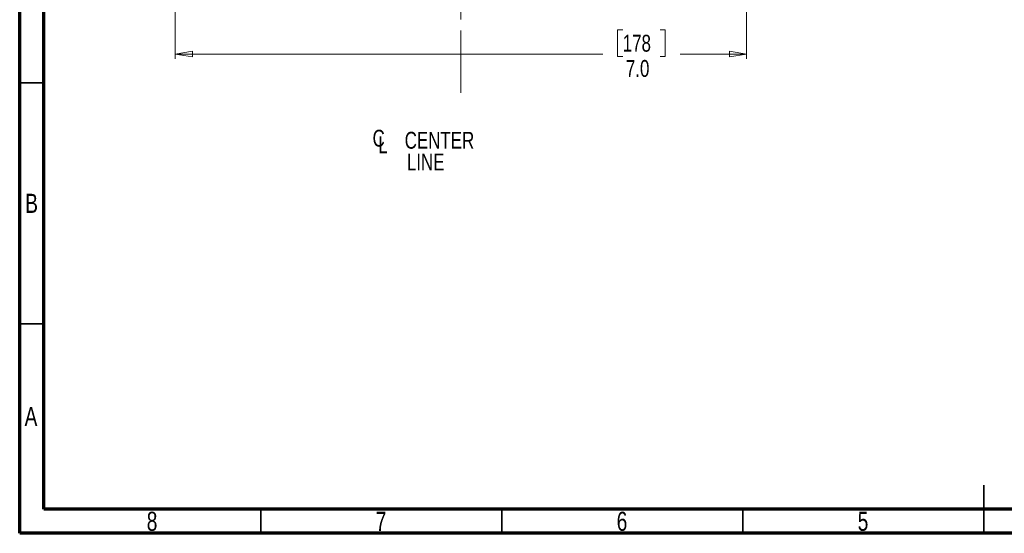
# Model space of a CAD drawing. Header units: inches. Extents: x 0.6 to 16.3, y 0.2 to 11.5.
# Tile 1 of 12: x 0.6 to 8.6, y 0.2 to 4.4. Entities that reach past the tile are written whole.
import ezdxf

# ---------------------------------------------------------------- set-up
doc = ezdxf.new("R2010")
doc.units = ezdxf.units.IN
doc.header["$MEASUREMENT"] = 0
doc.linetypes.add('CENTERX2', pattern=[0.8, 0.5, -0.1, 0.1, -0.1])
doc.styles.add('SLDTEXTSTYLE0', font='TXT', dxfattribs={"width": 0.75})
doc.dimstyles.new('SLDDIMSTYLE5', dxfattribs={"dimtxt": 0.137795, "dimasz": 0.14, "dimexe": 0, "dimexo": 0.0625, "dimgap": 0.034449, "dimtad": 0, "dimdec": 1, "dimlfac": 1.5, "dimrnd": 1e-09, "dimzin": 4, "dimdsep": 46, "dimtxsty": 'SLDTEXTSTYLE0', "dimblk1": 'CLOSED', "dimblk2": 'CLOSED', "dimsah": 1, "dimcen": 0.09, "dimadec": 0, "dimazin": 1, "dimtfac": 1, "dimtdec": 1, "dimtofl": 0, "dimtmove": 0, "dimatfit": 3, "dimldrblk": 'CLOSED', "dimfxl": 0, "dimfrac": 2, "dimtolj": 1, "dimtzin": 12, "dimarcsym": 0})

# ---------------------------------------------------------------- blocks, each defined once
blk = doc.blocks.new('_Closed')
at = {"color": 0, "linetype": 'ByBlock', "lineweight": -2}
for p, q in [((-1, 0.166667), (0, 0)), ((-1, 0.166667), (-1, -0.166667)), ((0, 0), (-1, -0.166667)), ((0, 0), (-1, 0))]:
    blk.add_line(p, q, dxfattribs=at)
blk = doc.blocks.new('_D_10')
at = {"color": 7, "linetype": 'Continuous', "lineweight": 0}
for p, q in [((1.861, 4.4918), (1.861, 4.0737)), ((6.5277, 4.4918), (6.5277, 4.0737)), ((5.5162, 4.3116), (5.4743, 4.3116)), ((5.4743, 4.3116), (5.4743, 4.0928)), ((5.8217, 4.3116), (5.8637, 4.3116)), ((5.8637, 4.3116), (5.8637, 4.0928)), ((1.861, 4.1131), (5.3534, 4.1131)), ((6.5277, 4.1131), (5.9845, 4.1131)), ((5.4743, 4.0928), (5.5162, 4.0928)), ((5.8637, 4.0928), (5.8217, 4.0928))]:
    blk.add_line(p, q, dxfattribs=at)
at = {"color": 7, "linetype": 'Continuous', "lineweight": 18, "xscale": 0.14, "yscale": 0.14, "rotation": 180.0000000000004}
blk.add_blockref('_Closed', (1.861, 4.1131, -0.0033), dxfattribs=at)
at = {"color": 7, "linetype": 'Continuous', "lineweight": 18, "xscale": 0.14, "yscale": 0.14}
blk.add_blockref('_Closed', (6.5277, 4.1131, -0.0033), dxfattribs=at)
at = {"color": 7, "linetype": 'Continuous', "lineweight": 18, "char_height": 0.1378, "attachment_point": 1, "style": 'SLDTEXTSTYLE0'}
for s, insert in [('178', (5.5162, 4.2704)), ('7.0', (5.5417, 4.0643))]:
    blk.add_mtext(s, dxfattribs=dict(at, insert=insert))
blk = doc.blocks.new('SW_SYMBOL_MOD_CL')
at = {"color": 0, "linetype": 'Continuous', "lineweight": 0, "char_height": 30.8, "attachment_point": 5, "style": 'SLDTEXTSTYLE0'}
for s, insert in [('C', (15.7, 23.6)), ('L', (23.6, 11.8))]:
    blk.add_mtext(s, dxfattribs=dict(at, insert=insert))
blk = doc.blocks.new('SW_NOTE_0_1')
at = {"color": 0, "linetype": 'Continuous', "lineweight": 0, "xscale": 0.004470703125, "yscale": 0.004470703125, "zscale": 0.004470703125}
blk.add_blockref('SW_SYMBOL_MOD_CL', (0, 0.0191), dxfattribs=at)
at = {"color": 0, "linetype": 'Continuous', "lineweight": 0, "char_height": 0.1378, "attachment_point": 2, "style": 'SLDTEXTSTYLE0'}
for s, insert in [('CENTER', (0.5667, 0.1776)), ('LINE', (0.4541, -0.0005))]:
    blk.add_mtext(s, dxfattribs=dict(at, insert=insert))

msp = doc.modelspace()

# ---------------------------------------------------------------- linework, layer by layer
at = {"color": 7, "linetype": 'Continuous', "lineweight": 70}
for p, q in [((0.5906, 0.1969), (0.5906, 11.4961)), ((0.7874, 0.3937), (0.7874, 11.2992)), ((16.1417, 0.3937), (0.7874, 0.3937)), ((16.3386, 0.1969), (0.5906, 0.1969))]:
    msp.add_line(p, q, dxfattribs=at)
at = {"color": 7, "linetype": 'CENTERX2', "lineweight": 18}
for p, q in [((4.1943, 3.7952), (4.1943, 10.7076)), ((4.1943, 4.9053), (4.1943, 3.7952))]:
    msp.add_line(p, q, dxfattribs=at)
at = {"color": 7, "linetype": 'Continuous', "lineweight": 35}
for p, q in [((0.7874, 3.878), (0.5906, 3.878)), ((0.7874, 1.9094), (0.5906, 1.9094)), ((8.4646, 0.1969), (8.4646, 0.5906)), ((2.5591, 0.3937), (2.5591, 0.1969)), ((4.5276, 0.3937), (4.5276, 0.1969)), ((6.4961, 0.3937), (6.4961, 0.1969)), ((8.4646, 0.3937), (8.4646, 0.1969))]:
    msp.add_line(p, q, dxfattribs=at)

# ---------------------------------------------------------------- block references
at = {"color": 7, "linetype": 'Continuous', "lineweight": 0}
msp.add_blockref('SW_NOTE_0_1', (3.4525, 3.2998), dxfattribs=at)

# ---------------------------------------------------------------- texts
at = {"color": 7, "linetype": 'Continuous', "lineweight": 0, "char_height": 0.1562, "attachment_point": 2, "style": 'SLDTEXTSTYLE0'}
for s, insert in [('B', (0.6878, 2.9714)), ('A', (0.6827, 1.2293)), ('8', (1.6717, 0.373)), ('7', (3.5417, 0.373)), ('6', (5.5102, 0.373)), ('5', (7.4787, 0.373))]:
    msp.add_mtext(s, dxfattribs=dict(at, insert=insert))

# ---------------------------------------------------------------- dimensions: what is measured, and where the dimension line sits
at = {"color": 7, "linetype": 'Continuous', "lineweight": 18}
dim = msp.add_linear_dim(base=(6.5277, 4.1131), p1=(1.861, 4.5311), p2=(6.5277, 4.5311), dimstyle='SLDDIMSTYLE5', dxfattribs=at)
dim.commit()
dim.dimension.update_dxf_attribs({"geometry": '_D_10', "text_midpoint": (5.669, 4.1131), "dimtype": 160})

doc.saveas('drawing.dxf')
